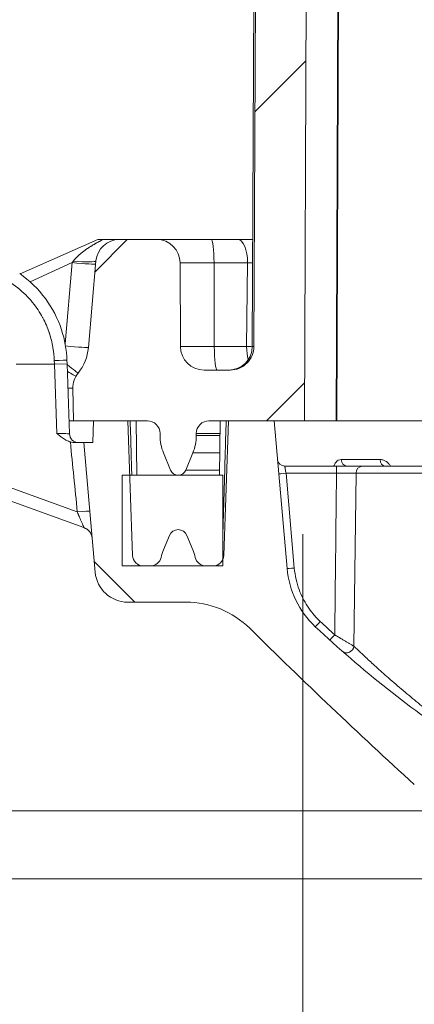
# Model space of a CAD drawing. Header units: inches. Extents: x -374 to 640, y -945 to 1059.
# Tile 102 of 222: x 50.57 to 51.66, y 85 to 87.72. Entities that reach past the tile are written whole.
import ezdxf

# ---------------------------------------------------------------- set-up
doc = ezdxf.new("R2010")
doc.units = ezdxf.units.IN
doc.header["$LTSCALE"] = 5
doc.header["$MEASUREMENT"] = 0
for name, color, linetype, lineweight in [('Dimension (ANSI)', 7, 'Continuous', 9), ('Hatch (ANSI)', 7, 'Continuous', 9), ('Visible (ANSI)', 7, 'Continuous', 18), ('Visible Narrow (ANSI)', 7, 'Continuous', 5)]:
    doc.layers.add(name, color=color, linetype=linetype, lineweight=lineweight)
doc.styles.add('Note Text (ANSI)', font='arial.ttf')
doc.dimstyles.new('.XX', dxfattribs={"dimscale": 5, "dimtxt": 0.095, "dimasz": 0.125, "dimexe": 0.1875, "dimexo": 0.0625, "dimgap": 0.0625, "dimtad": 0, "dimtih": 1, "dimtoh": 1, "dimrnd": 1e-08, "dimzin": 0, "dimdsep": 46, "dimtxsty": 'Note Text (ANSI)', "dimblk": 'Filled-1', "dimcen": 0.09, "dimdle": 0.45, "dimclrd": 256, "dimclre": 256, "dimclrt": 256, "dimadec": 0, "dimazin": 1, "dimtfac": 1.263158, "dimtofl": 0, "dimtmove": 0, "dimatfit": 3, "dimfxl": 1, "dimtolj": 1, "dimtzin": 4, "dimlwd": -1, "dimlwe": -1, "dimarcsym": 0})
doc.dimstyles.new('.XXX', dxfattribs={"dimscale": 5, "dimtxt": 0.095, "dimasz": 0.125, "dimexe": 0.1875, "dimexo": 0.063, "dimgap": 0.0625, "dimtad": 0, "dimtih": 1, "dimtoh": 1, "dimdec": 3, "dimrnd": 1e-08, "dimzin": 0, "dimdsep": 46, "dimtxsty": 'Note Text (ANSI)', "dimblk": 'Filled-1', "dimcen": 0.09, "dimdle": 0.45, "dimclrd": 256, "dimclre": 256, "dimclrt": 256, "dimadec": 0, "dimazin": 1, "dimtfac": 1.263158, "dimtofl": 0, "dimtmove": 0, "dimatfit": 3, "dimfxl": 1, "dimtolj": 1, "dimtzin": 4, "dimlwd": -1, "dimlwe": -1, "dimarcsym": 0})

# ---------------------------------------------------------------- blocks, each defined once
blk = doc.blocks.new('Filled-1')
at = {"color": 0}
for p, q in [((0, 0), (-1, 0.25)), ((-1, 0.25), (-1, -0.25)), ((-1, 0), (0, 0)), ((-1, -0.25), (0, 0))]:
    blk.add_line(p, q, dxfattribs=at)
at = {"color": 0, "flags": 128}
blk.add_lwpolyline([(-1, -0.25), (0, 0), (-1, 0.25), (-1, -0.25)], dxfattribs=at)
at = {"color": 0}
blk.add_solid([(-1, -0.25), (0, 0), (-1, 0.25), (-1, -0.25)], dxfattribs=at)
blk = doc.blocks.new('*D55')
at = {"layer": 'Defpoints', "color": 0, "transparency": 16777216}
for p in [(51.3551, 86.6104), (75.5426, 86.6104), (51.3551, 83.6963)]:
    blk.add_point(p, dxfattribs=at)
at = {"layer": 'Dimension (ANSI)', "transparency": 16777216}
for p, q in [((51.3551, 86.2979), (51.3551, 82.7588)), ((75.5426, 86.2979), (75.5426, 82.7588)), ((51.9801, 83.6963), (62.3304, 83.6963)), ((74.9176, 83.6963), (64.5674, 83.6963))]:
    blk.add_line(p, q, dxfattribs=at)
at = {"layer": 'Dimension (ANSI)', "transparency": 16777216, "xscale": 0.625, "yscale": 0.625, "zscale": 0.625, "rotation": 180}
blk.add_blockref('Filled-1', (51.3551, 83.6963), dxfattribs=at)
at = {"layer": 'Dimension (ANSI)', "transparency": 16777216, "xscale": 0.625, "yscale": 0.625, "zscale": 0.625}
blk.add_blockref('Filled-1', (75.5426, 83.6963), dxfattribs=at)
at = {"layer": 'Dimension (ANSI)', "transparency": 16777216, "insert": (62.6429, 83.9388), "char_height": 0.475, "attachment_point": 1, "style": 'Note Text (ANSI)'}
blk.add_mtext('\\A1;24.19', dxfattribs=at)
blk = doc.blocks.new('*D56')
at = {"layer": 'Defpoints', "color": 0, "transparency": 16777216}
for p in [(63.4489, 85.5349), (49.4379, 85.3474), (63.4489, 85.3474)]:
    blk.add_point(p, dxfattribs=at)
at = {"layer": 'Dimension (ANSI)', "transparency": 16777216}
for p, q in [((49.4379, 86.1599), (49.4379, 86.7849)), ((63.1339, 85.5349), (48.5004, 85.5349)), ((63.1339, 85.3474), (48.5004, 85.3474)), ((49.4379, 84.7224), (49.4379, 83.6911)), ((49.4379, 83.6911), (48.8129, 83.6911))]:
    blk.add_line(p, q, dxfattribs=at)
at = {"layer": 'Dimension (ANSI)', "transparency": 16777216, "xscale": 0.625, "yscale": 0.625, "zscale": 0.625}
for p, rotation in [((49.4379, 85.5349), 270), ((49.4379, 85.3474), 90)]:
    blk.add_blockref('Filled-1', p, dxfattribs=dict(at, rotation=rotation))
at = {"layer": 'Dimension (ANSI)', "transparency": 16777216, "insert": (45.4213, 83.9336), "char_height": 0.475, "attachment_point": 1, "style": 'Note Text (ANSI)'}
blk.add_mtext('\\A1;\\fArial|b0|i0;0.188 TYP', dxfattribs=at)

msp = doc.modelspace()

# ---------------------------------------------------------------- hatches: boundary and pattern name
at = {"layer": 'Hatch (ANSI)'}
h = msp.add_hatch(dxfattribs=at)
h.set_pattern_fill('ANSI31', color=256, scale=5, style=0)
edge = h.paths.add_edge_path()
edge.add_ellipse((50.78627, 86.70121), major_axis=(-0.05057, 0.04083), ratio=1, start_angle=0, end_angle=39.92071)
edge.add_line((50.72128, 86.70007), (50.72285, 86.61044))
edge.add_line((50.72285, 86.61044), (50.77849, 86.61044))
edge.add_line((50.77849, 86.61044), (50.87292, 86.61044))
edge.add_line((50.87292, 86.61044), (50.92664, 86.61044))
edge.add_ellipse((50.92664, 86.57544), major_axis=(0.035, 0), ratio=1, start_angle=0, end_angle=90, ccw=False)
edge.add_line((50.96164, 86.57544), (50.96164, 86.56981))
edge.add_ellipse((51.08664, 86.56981), major_axis=(0, -0.125), ratio=1, start_angle=270, end_angle=292.5)
edge.add_line((50.97116, 86.52197), (50.9909, 86.4743))
edge.add_ellipse((51.01164, 86.48289), major_axis=(0.00859, -0.02074), ratio=1, start_angle=270, end_angle=405)
edge.add_line((51.03238, 86.4743), (51.05213, 86.52197))
edge.add_ellipse((50.93664, 86.56981), major_axis=(0.04784, 0.11548), ratio=1, start_angle=270, end_angle=292.5)
edge.add_line((51.06164, 86.56981), (51.06164, 86.57544))
edge.add_ellipse((51.09664, 86.57544), major_axis=(0, 0.035), ratio=1, start_angle=0, end_angle=90, ccw=False)
edge.add_line((51.09664, 86.61044), (51.15036, 86.61044))
edge.add_line((51.15036, 86.61044), (51.27639, 86.61044))
edge.add_line((51.27639, 86.61044), (51.3596, 86.61044))
edge.add_line((51.3596, 86.61044), (51.3847, 92.36154))
edge.add_spline(control_points=[(51.3847, 92.36154), (51.38476, 92.37666), (51.38629, 92.39311), (51.39278, 92.42572), (51.39782, 92.44186), (51.40963, 92.47037), (51.41748, 92.48535), (51.43617, 92.51332), (51.44701, 92.52631), (51.46883, 92.54813), (51.48182, 92.55897), (51.50979, 92.57766), (51.52477, 92.58551), (51.55328, 92.59732), (51.56942, 92.60236), (51.60242, 92.60892), (51.61927, 92.61044), (51.6347, 92.61044)], knot_values=[0.0027648, 0.0027648, 0.0027648, 0.0027648, 0.1175511, 0.1175511, 0.2351022, 0.2351022, 0.3526538, 0.3526538, 0.4702054, 0.4702054, 0.5877576, 0.5877576, 0.7053098, 0.7053098, 0.8228626, 0.8228626, 0.9404154, 0.9404154, 0.9404154, 0.9404154], degree=3, periodic=0)
edge.add_line((51.6347, 92.61044), (60.79185, 92.61044))
edge.add_ellipse((61.09803, 92.73544), major_axis=(-0.35355, 0), ratio=0.7071068, start_angle=30, end_angle=90)
edge.add_line((61.09803, 92.48544), (61.54632, 92.48544))
edge.add_ellipse((61.54632, 92.73544), major_axis=(0.35355, 0), ratio=0.7071068, start_angle=270, end_angle=330.00001)
edge.add_line((61.85251, 92.61044), (63.07389, 92.61044))
edge.add_ellipse((63.2904, 92.73544), major_axis=(0.125, -0.21651), ratio=1, start_angle=270, end_angle=330)
edge.add_line((63.2904, 92.48544), (63.60738, 92.48544))
edge.add_ellipse((63.60738, 92.73544), major_axis=(0.25, 0), ratio=1, start_angle=270, end_angle=330)
edge.add_line((63.82389, 92.61044), (65.04528, 92.61044))
edge.add_ellipse((65.35146, 92.73544), major_axis=(-0.35355, 0), ratio=0.7071068, start_angle=30, end_angle=90)
edge.add_line((65.35146, 92.48544), (65.79975, 92.48544))
edge.add_ellipse((65.79975, 92.73544), major_axis=(0.35355, 0), ratio=0.7071068, start_angle=270, end_angle=330.00001)
edge.add_line((66.10594, 92.61044), (75.26308, 92.61044))
edge.add_spline(control_points=[(75.26308, 92.61044), (75.27851, 92.61044), (75.29536, 92.60892), (75.32836, 92.60236), (75.3445, 92.59732), (75.37301, 92.58551), (75.38799, 92.57766), (75.41597, 92.55897), (75.42896, 92.54813), (75.45077, 92.52631), (75.46161, 92.51332), (75.4803, 92.48535), (75.48815, 92.47037), (75.49996, 92.44186), (75.505, 92.42572), (75.51149, 92.39311), (75.51302, 92.37666), (75.51308, 92.36154)], knot_values=[2.8212462, 2.8212462, 2.8212462, 2.8212462, 2.9387989, 2.9387989, 3.0563517, 3.0563517, 3.173904, 3.173904, 3.2914562, 3.2914562, 3.4090078, 3.4090078, 3.5265594, 3.5265594, 3.6441105, 3.6441105, 3.7588968, 3.7588968, 3.7588968, 3.7588968], degree=3, periodic=0)
edge.add_line((75.51308, 92.36154), (75.53818, 86.61044))
edge.add_line((75.53818, 86.61044), (75.62139, 86.61044))
edge.add_line((75.62139, 86.61044), (75.74742, 86.61044))
edge.add_line((75.74742, 86.61044), (75.80114, 86.61044))
edge.add_ellipse((75.80114, 86.57544), major_axis=(0.035, 0), ratio=1, start_angle=0, end_angle=90, ccw=False)
edge.add_line((75.83614, 86.57544), (75.83614, 86.56981))
edge.add_ellipse((75.96114, 86.56981), major_axis=(0, -0.125), ratio=1, start_angle=270, end_angle=292.5)
edge.add_line((75.84566, 86.52197), (75.8654, 86.4743))
edge.add_ellipse((75.88614, 86.48289), major_axis=(0.00859, -0.02074), ratio=1, start_angle=270, end_angle=405)
edge.add_line((75.90688, 86.4743), (75.92663, 86.52197))
edge.add_ellipse((75.81114, 86.56981), major_axis=(0.04784, 0.11548), ratio=1, start_angle=270, end_angle=292.5)
edge.add_line((75.93614, 86.56981), (75.93614, 86.57544))
edge.add_ellipse((75.97114, 86.57544), major_axis=(0, 0.035), ratio=1, start_angle=0, end_angle=90, ccw=False)
edge.add_line((75.97114, 86.61044), (76.02486, 86.61044))
edge.add_line((76.02486, 86.61044), (76.1193, 86.61044))
edge.add_line((76.1193, 86.61044), (76.15139, 86.61044))
edge.add_line((76.15139, 86.61044), (76.11284, 87.05111))
edge.add_ellipse((76.04808, 87.04544), major_axis=(-0.00567, 0.06475), ratio=1, start_angle=270, end_angle=355)
edge.add_line((76.04808, 87.11044), (75.94579, 87.11044))
edge.add_ellipse((75.94579, 87.04544), major_axis=(-0.065, 0), ratio=1, start_angle=270, end_angle=359.75)
edge.add_line((75.88079, 87.04573), (75.87978, 86.81516))
edge.add_ellipse((75.81478, 86.81544), major_axis=(-0.00028, -0.065), ratio=1, start_angle=0.25, end_angle=90, ccw=False)
edge.add_line((75.81478, 86.75044), (75.74229, 86.75044))
edge.add_spline(control_points=[(75.74229, 86.75044), (75.73426, 86.75044), (75.72482, 86.75232), (75.71, 86.75846), (75.702, 86.76381), (75.69065, 86.77516), (75.6853, 86.78316), (75.6792, 86.79789), (75.67732, 86.8072), (75.67729, 86.81516)], knot_values=[0.244508, 0.244508, 0.244508, 0.244508, 0.3056354, 0.3056354, 0.3667626, 0.3667626, 0.4278894, 0.4278894, 0.4882971, 0.4882971, 0.4882971, 0.4882971], degree=3, periodic=0)
edge.add_line((75.67729, 86.81516), (75.65308, 92.36215))
edge.add_spline(control_points=[(75.65308, 92.36215), (75.65298, 92.38575), (75.65059, 92.4114), (75.64047, 92.46227), (75.63261, 92.48746), (75.61419, 92.53192), (75.60194, 92.5553), (75.57278, 92.59894), (75.55588, 92.6192), (75.52184, 92.65323), (75.50158, 92.67014), (75.45794, 92.6993), (75.43457, 92.71155), (75.3901, 92.72997), (75.36491, 92.73783), (75.31343, 92.74807), (75.28715, 92.75044), (75.26308, 92.75044)], knot_values=[0.004313, 0.004313, 0.004313, 0.004313, 0.1833797, 0.1833797, 0.3667594, 0.3667594, 0.5501399, 0.5501399, 0.7335204, 0.7335204, 0.9169019, 0.9169019, 1.1002834, 1.1002834, 1.2836657, 1.2836657, 1.467048, 1.467048, 1.467048, 1.467048], degree=3, periodic=0)
edge.add_line((75.26308, 92.75044), (51.6347, 92.75044))
edge.add_spline(control_points=[(51.6347, 92.75044), (51.61063, 92.75044), (51.58435, 92.74807), (51.53287, 92.73783), (51.50768, 92.72997), (51.46321, 92.71155), (51.43984, 92.6993), (51.3962, 92.67014), (51.37594, 92.65323), (51.34191, 92.6192), (51.325, 92.59894), (51.29584, 92.5553), (51.28359, 92.53192), (51.26517, 92.48746), (51.25731, 92.46227), (51.24719, 92.4114), (51.2448, 92.38575), (51.2447, 92.36215)], knot_values=[4.401144, 4.401144, 4.401144, 4.401144, 4.5845263, 4.5845263, 4.7679087, 4.7679087, 4.9512902, 4.9512902, 5.1346717, 5.1346717, 5.3180522, 5.3180522, 5.5014327, 5.5014327, 5.6848123, 5.6848123, 5.863879, 5.863879, 5.863879, 5.863879], degree=3, periodic=0)
edge.add_line((51.2447, 92.36215), (51.22049, 86.81516))
edge.add_spline(control_points=[(51.22049, 86.81516), (51.22046, 86.8072), (51.21858, 86.79789), (51.21248, 86.78316), (51.20713, 86.77516), (51.19578, 86.76381), (51.18778, 86.75846), (51.17296, 86.75232), (51.16352, 86.75044), (51.15549, 86.75044)], knot_values=[0.4897349, 0.4897349, 0.4897349, 0.4897349, 0.5501426, 0.5501426, 0.6112694, 0.6112694, 0.6723966, 0.6723966, 0.733524, 0.733524, 0.733524, 0.733524], degree=3, periodic=0)
edge.add_line((51.15549, 86.75044), (51.083, 86.75044))
edge.add_ellipse((51.083, 86.81544), major_axis=(-0.065, 0), ratio=1, start_angle=0.25, end_angle=90, ccw=False)
edge.add_line((51.018, 86.81516), (51.01699, 87.04573))
edge.add_ellipse((50.95199, 87.04544), major_axis=(-0.00028, 0.065), ratio=1, start_angle=270, end_angle=359.75)
edge.add_line((50.95199, 87.11044), (50.8497, 87.11044))
edge.add_ellipse((50.8497, 87.04544), major_axis=(-0.065, 0), ratio=1, start_angle=270, end_angle=355)
edge.add_line((50.78494, 87.05111), (50.76406, 86.81238))
edge.add_ellipse((50.63455, 86.82371), major_axis=(-0.01133, -0.12951), ratio=1, start_angle=56.08218, end_angle=90, ccw=False)
h = msp.add_hatch(dxfattribs=at)
h.set_pattern_fill('ANSI31', color=256, scale=5, angle=90.0002, style=0)
edge = h.paths.add_edge_path()
edge.add_spline(control_points=[(51.96667, 85.66513), (51.94073, 85.66572), (51.91493, 85.66954), (51.85829, 85.68532), (51.8283, 85.69903), (51.801, 85.71714)], knot_values=[-0.4580483, -0.4580483, -0.4580483, -0.4580483, -0.2598552, -0.2598552, -0.0100477, -0.0100477, -0.0100477, -0.0100477], degree=3, periodic=0)
edge.add_ellipse((53.52386, 88.31417), major_axis=(-2.59702, 1.72286), ratio=1, start_angle=80.34609, end_angle=90, ccw=False)
edge.add_ellipse((51.56106, 86.22504), major_axis=(-0.1822, 0.17118), ratio=1, start_angle=48.21413, end_angle=90, ccw=False)
edge.add_line((51.31202, 86.20325), (51.27639, 86.61044))
edge.add_line((51.27639, 86.61044), (51.15036, 86.61044))
edge.add_line((51.15036, 86.61044), (51.1374, 86.2394))
edge.add_ellipse((51.10742, 86.24044), major_axis=(-0.00105, -0.02998), ratio=1, start_angle=67.05277, end_angle=90, ccw=False)
edge.add_ellipse((51.10742, 86.24044), major_axis=(-0.01265, -0.0272), ratio=1, start_angle=24.94741, end_angle=90, ccw=False)
edge.add_line((51.10742, 86.21044), (51.08802, 86.21044))
edge.add_ellipse((51.08802, 86.24044), major_axis=(-0.03, 0), ratio=1, start_angle=12.4159, end_angle=90, ccw=False)
edge.add_ellipse((50.93664, 86.20712), major_axis=(-0.02688, 0.12208), ratio=1, start_angle=270, end_angle=280.0841)
edge.add_line((51.05213, 86.25495), (51.03584, 86.29428))
edge.add_ellipse((51.01164, 86.28425), major_axis=(-0.01002, 0.0242), ratio=1, start_angle=270, end_angle=405)
edge.add_line((50.98744, 86.29428), (50.97116, 86.25495))
edge.add_ellipse((51.08664, 86.20712), major_axis=(-0.04784, -0.11548), ratio=1, start_angle=270, end_angle=280.0841)
edge.add_ellipse((50.93527, 86.24044), major_axis=(-0.00645, -0.0293), ratio=1, start_angle=12.4159, end_angle=90, ccw=False)
edge.add_line((50.93527, 86.21044), (50.91586, 86.21044))
edge.add_ellipse((50.91586, 86.24044), major_axis=(-0.03, 0), ratio=1, start_angle=2.00187, end_angle=90, ccw=False)
edge.add_line((50.88588, 86.2394), (50.87816, 86.46044))
edge.add_line((50.87816, 86.46044), (50.87292, 86.61044))
edge.add_line((50.87292, 86.61044), (50.77849, 86.61044))
edge.add_line((50.77849, 86.61044), (50.77639, 86.55044))
edge.add_line((50.77639, 86.55044), (50.75164, 86.55044))
edge.add_line((50.75164, 86.55044), (50.78295, 86.1926))
edge.add_ellipse((50.8726, 86.20044), major_axis=(0.00784, -0.08966), ratio=1, start_angle=270, end_angle=355)
edge.add_line((50.8726, 86.11044), (51.03331, 86.11044))
edge.add_ellipse((51.03331, 85.86044), major_axis=(0.25, 0), ratio=1, start_angle=45.36935, end_angle=90, ccw=False)
edge.add_ellipse((62.35536, 97.32941), major_axis=(11.29106, -11.14641), ratio=1, start_angle=270, end_angle=272.260146)
edge.add_spline(control_points=[(51.6629, 85.60756), (51.7079, 85.56651), (51.76003, 85.53403), (51.87151, 85.49014), (51.9297, 85.47842), (51.98855, 85.47709)], knot_values=[-0.928473, -0.928473, -0.928473, -0.928473, -0.464325, -0.464325, -0.0154606, -0.0154606, -0.0154606, -0.0154606], degree=3, periodic=0)
edge.add_ellipse((63.44889, 591.82044), major_axis=(506.34336, -11.46034), ratio=1, start_angle=270, end_angle=272.5931682)
edge.add_spline(control_points=[(74.90923, 85.47709), (74.96808, 85.47842), (75.02627, 85.49014), (75.13776, 85.53403), (75.18988, 85.56651), (75.23488, 85.60756)], knot_values=[-0.9131857, -0.9131857, -0.9131857, -0.9131857, -0.4643214, -0.4643214, -0.0001729, -0.0001729, -0.0001729, -0.0001729], degree=3, periodic=0)
edge.add_ellipse((64.54242, 97.32941), major_axis=(11.72185, 10.69246), ratio=1, start_angle=270, end_angle=272.260145)
edge.add_ellipse((75.86447, 85.86044), major_axis=(0.17791, 0.17563), ratio=1, start_angle=45.36935, end_angle=90, ccw=False)
edge.add_line((75.86447, 86.11044), (76.02518, 86.11044))
edge.add_ellipse((76.02518, 86.20044), major_axis=(0.09, 0), ratio=1, start_angle=270, end_angle=355)
edge.add_line((76.11483, 86.1926), (76.14614, 86.55044))
edge.add_line((76.14614, 86.55044), (76.12139, 86.55044))
edge.add_line((76.12139, 86.55044), (76.1193, 86.61044))
edge.add_line((76.1193, 86.61044), (76.02486, 86.61044))
edge.add_line((76.02486, 86.61044), (76.01962, 86.46044))
edge.add_line((76.01962, 86.46044), (76.0119, 86.2394))
edge.add_ellipse((75.98192, 86.24044), major_axis=(-0.00105, -0.02998), ratio=1, start_angle=2.00018, end_angle=90, ccw=False)
edge.add_line((75.98192, 86.21044), (75.96252, 86.21044))
edge.add_ellipse((75.96252, 86.24044), major_axis=(-0.03, 0), ratio=1, start_angle=12.4159, end_angle=90, ccw=False)
edge.add_ellipse((75.81114, 86.20712), major_axis=(-0.02688, 0.12208), ratio=1, start_angle=270, end_angle=280.0841)
edge.add_line((75.92663, 86.25495), (75.91034, 86.29428))
edge.add_ellipse((75.88614, 86.28425), major_axis=(-0.01002, 0.0242), ratio=1, start_angle=270, end_angle=405)
edge.add_line((75.86194, 86.29428), (75.84566, 86.25495))
edge.add_ellipse((75.96114, 86.20712), major_axis=(-0.04784, -0.11548), ratio=1, start_angle=270, end_angle=280.0841)
edge.add_ellipse((75.80977, 86.24044), major_axis=(-0.00645, -0.0293), ratio=1, start_angle=12.4159, end_angle=90, ccw=False)
edge.add_line((75.80977, 86.21044), (75.79036, 86.21044))
edge.add_ellipse((75.79036, 86.24044), major_axis=(-0.03, 0), ratio=1, start_angle=2.00187, end_angle=90, ccw=False)
edge.add_line((75.76038, 86.2394), (75.75266, 86.46044))
edge.add_line((75.75266, 86.46044), (75.74742, 86.61044))
edge.add_line((75.74742, 86.61044), (75.62139, 86.61044))
edge.add_line((75.62139, 86.61044), (75.58577, 86.20325))
edge.add_ellipse((75.33672, 86.22504), major_axis=(-0.02179, -0.24905), ratio=1, start_angle=48.21413, end_angle=90, ccw=False)
edge.add_ellipse((73.37392, 88.31417), major_axis=(-2.27133, -2.13398), ratio=1, start_angle=80.34624, end_angle=90, ccw=False)
edge.add_spline(control_points=[(75.09679, 85.71715), (75.06948, 85.69903), (75.03949, 85.68532), (74.98285, 85.66954), (74.95705, 85.66572), (74.93111, 85.66513)], knot_values=[-0.5099571, -0.5099571, -0.5099571, -0.5099571, -0.2601277, -0.2601277, -0.0619395, -0.0619395, -0.0619395, -0.0619395], degree=3, periodic=0)
edge.add_line((74.93111, 85.66513), (74.93111, 85.66513))
edge.add_ellipse((63.44889, 591.82044), major_axis=(-506.15531, -11.48222), ratio=1, start_angle=87.400916, end_angle=90, ccw=False)
edge.add_line((51.96667, 85.66513), (51.96667, 85.66513))
h = msp.add_hatch(dxfattribs=at)
h.set_pattern_fill('ANSI31', color=256, scale=5, angle=15, style=0)
h.paths.add_polyline_path([(51.13462, 86.21044), (51.13462, 86.22779), (51.13462, 86.46044), (50.87816, 86.46044), (50.85762, 86.46044), (50.85762, 86.21044), (50.91586, 86.21044), (50.93527, 86.21044), (51.08802, 86.21044), (51.10742, 86.21044)])

# ---------------------------------------------------------------- linework, layer by layer
at = {"layer": 'Visible (ANSI)'}
for p, q in [((51.24024, 92.36215), (51.21603, 86.81516)), ((51.2447, 92.36215), (51.22049, 86.81516)), ((51.3596, 86.61044), (51.3847, 92.36154)), ((51.44889, 86.61044), (51.47398, 92.36154)), ((50.79013, 87.11044), (50.57596, 87.01526)), ((50.79013, 87.11044), (50.80498, 87.11044)), ((50.80498, 87.11044), (50.8497, 87.11044)), ((50.95199, 87.11044), (50.8497, 87.11044)), ((50.95199, 87.11044), (51.10284, 87.11044)), ((51.176, 87.11044), (51.10284, 87.11044)), ((50.78494, 87.05111), (50.76406, 86.81238)), ((51.018, 86.81516), (51.01699, 87.04573)), ((50.6703, 86.76669), (50.56514, 86.76669)), ((50.70528, 86.76792), (50.6703, 86.76669)), ((50.70496, 86.77729), (50.70528, 86.76792)), ((50.70528, 86.76792), (50.71203, 86.57457)), ((51.15549, 86.75044), (51.083, 86.75044)), ((50.72128, 86.70007), (50.72285, 86.61044)), ((50.72285, 86.61044), (50.71078, 86.61044)), ((50.72285, 86.61044), (50.92664, 86.61044)), ((50.77849, 86.61044), (50.77639, 86.55044)), ((50.87292, 86.61044), (50.77849, 86.61044)), ((50.88588, 86.2394), (50.87292, 86.61044)), ((50.89542, 86.61044), (50.89804, 86.46044)), ((51.09664, 86.61044), (51.3596, 86.61044)), ((51.12786, 86.61044), (51.12524, 86.46044)), ((51.15036, 86.61044), (51.1374, 86.2394)), ((51.27639, 86.61044), (51.15036, 86.61044)), ((51.31202, 86.20325), (51.27639, 86.61044)), ((51.44705, 86.61044), (51.3596, 86.61044)), ((51.44889, 86.61044), (51.44705, 86.61044)), ((51.80889, 86.61044), (51.44889, 86.61044)), ((50.96164, 86.57544), (50.96164, 86.56981)), ((51.06164, 86.56981), (51.06164, 86.57544)), ((50.71455, 86.55209), (50.71455, 86.55208)), ((50.72525, 86.55044), (50.75164, 86.55044)), ((50.77639, 86.55044), (50.75164, 86.55044)), ((50.75164, 86.55044), (50.78295, 86.1926)), ((50.97116, 86.52197), (50.9909, 86.4743)), ((51.03238, 86.4743), (51.05213, 86.52197)), ((50.2975, 86.48126), (50.75188, 86.31589)), ((51.30565, 86.48544), (51.44829, 86.48544)), ((51.89799, 86.48544), (51.52012, 86.48544)), ((51.13462, 86.46044), (50.85762, 86.46044)), ((50.85762, 86.46044), (50.85762, 86.21044)), ((51.13462, 86.21044), (51.13462, 86.46044)), ((50.75188, 86.31588), (50.75188, 86.31588)), ((50.75188, 86.31588), (50.75188, 86.31588)), ((50.75188, 86.31588), (50.75188, 86.31588)), ((50.75188, 86.31588), (50.75188, 86.31588)), ((50.75188, 86.31588), (50.75188, 86.31588)), ((50.75188, 86.31588), (50.75188, 86.31588)), ((50.75188, 86.31588), (50.75188, 86.31588)), ((50.75188, 86.31588), (50.75188, 86.31588)), ((50.75188, 86.31588), (50.75188, 86.31588)), ((50.75188, 86.31588), (50.75188, 86.31588)), ((50.75188, 86.31588), (50.75188, 86.31588)), ((50.75188, 86.31588), (50.75188, 86.31588)), ((50.75188, 86.31588), (50.75188, 86.31588)), ((50.75188, 86.31588), (50.75188, 86.31588)), ((50.75188, 86.31588), (50.75188, 86.31588)), ((50.75188, 86.31588), (50.75188, 86.31588)), ((50.98744, 86.29428), (50.97116, 86.25495)), ((51.05213, 86.25495), (51.03584, 86.29428)), ((50.85762, 86.21044), (51.13462, 86.21044)), ((50.93527, 86.21044), (50.91586, 86.21044)), ((51.10742, 86.21044), (51.08802, 86.21044)), ((50.8726, 86.11044), (51.03331, 86.11044))]:
    msp.add_line(p, q, dxfattribs=at)
for centre, radius, start, end in [((50.8497, 87.04544), 0.065, 90, 175), ((50.95199, 87.04544), 0.065, 0.25, 90), ((50.63455, 86.82371), 0.13, 321.08218, 355), ((51.083, 86.81544), 0.065, 180.25, 270), ((51.15103, 86.81544), 0.065, 270, 359.75), ((50.78627, 86.70121), 0.065, 141.08268, 181.00339), ((50.92664, 86.57544), 0.035, 0, 90), ((51.09664, 86.57544), 0.035, 90, 180), ((50.73702, 86.57544), 0.025, 182.00003, 270.00075), ((51.08664, 86.56981), 0.125, 180, 202.5), ((50.93664, 86.56981), 0.125, 337.5, 0), ((51.30565, 86.50544), 0.02, 185, 270), ((51.01164, 86.48289), 0.02245, 202.5, 337.5), ((50.7399, 86.283), 0.035, 7.85527, 70), ((51.01164, 86.28425), 0.02619, 22.5, 157.5), ((51.08664, 86.20712), 0.125, 157.5, 167.5841), ((50.93664, 86.20712), 0.125, 12.4159, 22.5), ((50.91586, 86.24044), 0.03, 182.00193, 270.00006), ((50.93527, 86.24044), 0.03, 270, 347.5841), ((51.08802, 86.24044), 0.03, 192.4159, 270), ((51.10742, 86.24044), 0.03, 269.99999, 357.99981), ((51.56106, 86.22504), 0.25, 185, 226.78587), ((50.8726, 86.20044), 0.09, 185, 270), ((51.03331, 85.86044), 0.25, 45.36935, 90), ((62.35536, 97.32941), 15.86602, 225.369347, 227.629493), ((53.52386, 88.31417), 3.11653, 226.78587, 236.43978)]:
    msp.add_arc(centre, radius, start, end, dxfattribs=at)
for centre, major_axis, ratio, start_param, end_param in [((51.176, 87.04544), (0, 0.065), 0.415736, 6.2830552, 6.2831853), ((51.58139, 86.50544), (0, -0.02), 0.6341698, 6.2830558, 6.2831853), ((51.11242, 86.24027), (0.02498, -0.00087), 0.0205912, 0.0010242, 0.4770202)]:
    msp.add_ellipse(centre, major_axis=major_axis, ratio=ratio, start_param=start_param, end_param=end_param, dxfattribs=at)
for points, knots in [([(51.176, 87.11044), (51.18842, 87.11044), (51.20192, 87.11044), (51.21611, 87.11044), (51.21672, 87.11044), (51.21732, 87.11044)], [0, 0, 0, 0, 0.10413418, 0.10413418, 0.10877561, 0.10877561, 0.10877561, 0.10877561]), ([(50.57457, 87.01624), (50.60158, 86.99749), (50.62582, 86.974), (50.66459, 86.92171), (50.67979, 86.89237), (50.69883, 86.8346), (50.70396, 86.80588), (50.70496, 86.7773)], [0, 0, 0, 0, 0.25054917, 0.25054917, 0.49611068, 0.49611068, 0.71407792, 0.71407792, 0.71407792, 0.71407792]), ([(51.22049, 86.81516), (51.22046, 86.8072), (51.21858, 86.79789), (51.21248, 86.78316), (51.20713, 86.77516), (51.19578, 86.76381), (51.18778, 86.75846), (51.17296, 86.75232), (51.16352, 86.75044), (51.15549, 86.75044)], [0.4897349, 0.4897349, 0.4897349, 0.4897349, 0.55014256, 0.55014256, 0.61126939, 0.61126939, 0.67239656, 0.67239656, 0.733524, 0.733524, 0.733524, 0.733524]), ([(50.72976, 86.73333), (50.7297, 86.73336), (50.72711, 86.73484), (50.72224, 86.73761), (50.71821, 86.73989), (50.71258, 86.74308), (50.70601, 86.7468)], [0.00414443, 0.00414443, 0.00414443, 0.00414443, 0.33333333, 0.33333333, 0.33333333, 0.60524233, 0.60524233, 0.60524233, 0.60524233]), ([(50.71455, 86.55209), (50.71143, 86.55296), (50.70722, 86.55455), (50.7029, 86.55684), (50.70234, 86.55715), (50.70177, 86.55746), (50.70119, 86.55778), (50.69742, 86.55992), (50.6936, 86.56251), (50.68985, 86.56534), (50.68871, 86.5662), (50.68758, 86.56709), (50.68645, 86.56799), (50.6833, 86.57049), (50.68018, 86.57315), (50.67695, 86.57588)], [0, 0, 0, 0, 0.33333333, 0.33333333, 0.33333333, 0.37717841, 0.37717841, 0.37717841, 0.66666667, 0.66666667, 0.66666667, 0.75493663, 0.75493663, 0.75493663, 1, 1, 1, 1]), ([(50.72525, 86.55044), (50.72378, 86.55044), (50.72229, 86.55056), (50.71869, 86.55107), (50.7166, 86.55154), (50.71455, 86.55209)], [-0.028016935, -0.028016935, -0.028016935, -0.028016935, -0.016449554, -0.016449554, -0.000188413, -0.000188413, -0.000188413, -0.000188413]), ([(51.44829, 86.48544), (51.45473, 86.48544), (51.46663, 86.48544), (51.48177, 86.48544), (51.49366, 86.48544), (51.50362, 86.48544), (51.51239, 86.48544), (51.51777, 86.48544), (51.52012, 86.48544)], [0, 0, 0, 0, 0.16666667, 0.33333333, 0.5, 0.66666667, 0.83333333, 0.99999996, 0.99999996, 0.99999996, 0.99999996]), ([(50.77476, 86.28605), (50.77474, 86.28621), (50.77473, 86.28638), (50.77469, 86.28678), (50.77466, 86.28702), (50.77461, 86.28743), (50.77459, 86.2876), (50.77456, 86.28778)], [0, 0, 0, 0, 0.0013048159, 0.0013048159, 0.0031025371, 0.0031025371, 0.0044520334, 0.0044520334, 0.0044520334, 0.0044520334])]:
    msp.add_open_spline(points, degree=3, knots=knots, dxfattribs=at)
for points in [[(50.71455, 86.55208), (50.72021, 86.48754), (50.72764, 86.42383), (50.73328, 86.35929)], [(50.76156, 86.31049), (50.75866, 86.31278), (50.75535, 86.31462), (50.75188, 86.31589)], [(51.13737, 86.2394), (51.13738, 86.2394), (51.13738, 86.2394), (51.13738, 86.23941)], [(51.13737, 86.2394), (51.13738, 86.2394), (51.13738, 86.2394), (51.13738, 86.23941)]]:
    msp.add_open_spline(points, degree=3, dxfattribs=at)
at = {"layer": 'Visible Narrow (ANSI)'}
for p, q in [((51.44705, 86.61044), (51.47214, 92.36154)), ((50.80498, 87.11044), (50.80497, 87.11044)), ((50.7194, 87.0466), (50.60301, 86.99388)), ((50.7194, 87.0466), (50.69984, 86.82308)), ((51.1105, 87.04573), (51.11128, 86.81516)), ((51.20302, 87.04573), (51.1105, 87.04573)), ((51.20302, 87.04573), (51.20047, 86.81516)), ((51.11128, 86.81516), (51.20047, 86.81516)), ((51.22049, 86.81516), (51.21603, 86.81516)), ((50.66998, 86.77668), (50.6703, 86.76669)), ((50.67695, 86.57588), (50.6703, 86.76669)), ((51.12725, 86.57544), (51.06164, 86.57544)), ((51.06164, 86.56981), (51.12715, 86.56981)), ((51.05213, 86.52197), (51.12631, 86.52197)), ((50.30947, 86.51354), (50.73328, 86.35929)), ((51.56876, 86.5037), (51.4612, 86.5037)), ((51.12548, 86.4743), (51.03238, 86.4743)), ((51.30909, 86.46579), (51.33194, 86.20464)), ((51.30909, 86.46579), (51.44829, 86.46579)), ((51.44829, 86.46579), (51.44829, 86.48544)), ((51.49653, 85.98873), (51.50216, 86.46579)), ((51.91798, 86.46579), (51.50216, 86.46579))]:
    msp.add_line(p, q, dxfattribs=at)
for start, end in [(269.3079848, 269.3079849), (269.3364756, 269.3364757), (270.0142531, 270.0142532)]:
    msp.add_arc((132.61238, 552.0832), 507.11098, start, end, dxfattribs=at)
for centre, major_axis, ratio, start_param, end_param in [((51.10284, 87.04544), (0, 0.065), 0.1178582, 4.7167523, 6.2831853), ((51.176, 87.04544), (0, 0.065), 0.415736, 4.7167523, 6.2830552), ((50.7194, 87.04773), (0.06475, -0.00567), 0.017386, 4.7139165, 6.2831853), ((50.72019, 87.05678), (0.06476, -0.00567), 0.089953, 4.7547463, 6.2695556), ((50.72019, 87.05678), (0.06476, -0.00567), 0.0899482, 4.7547324, 6.2693409), ((51.23003, 87.04544), (-0.06502, -0.00089), 0.0110295, 4.9134196, 5.1407273), ((50.6993, 86.81804), (0.06475, -0.00567), 0.017386, 4.7396352, 6.2831853), ((51.11908, 86.81544), (0, -0.065), 0.1199834, 4.7167523, 6.2831851), ((51.22688, 86.81544), (0, -0.065), 0.4062284, 4.7167523, 5.3045051), ((51.22688, 86.81544), (0.06499, -0.0009), 0.0109007, 4.2941785, 4.544869), ((50.66998, 86.77607), (0.03498, 0.00122), 0.0174418, 6.2831851, 7.8533726), ((50.68513, 86.78287), (0.05057, -0.04083), 0.0135797, 5.1350973, 6.2776999), ((50.65629, 86.69894), (0.06499, 0.00113), 0.0174497, 0, 0.65962), ((50.67698, 86.57544), (-0.03505, 0.00087), 0.0124106, 3.1423352, 4.7137434), ((51.47661, 86.50544), (0, -0.02), 0.7731938, 4.799656, 6.2831859), ((51.58139, 86.50544), (0, -0.02), 0.6341698, 4.7996554, 6.2830558), ((51.30909, 86.46614), (-0.01992, -0.00174), 0.017386, 0, 1.5692753), ((51.4483, 86.46545), (0.05998, 0.00022), 0.0058152, 0.4556319, 1.5708896), ((51.52012, 86.46544), (0, 0.02), 0.8979329, 0, 1.5533431), ((50.73328, 86.35868), (0.03487, 0.00305), 0.0173859, 6.283185, 7.8524605), ((51.33194, 86.20499), (-0.01992, -0.00174), 0.017386, 0, 1.5692752), ((51.40358, 86.05741), (-0.01369, -0.01458), 0.0119511, 0, 1.5580767), ((53.5237, 88.31296), (3.09605, 0), 0.9998477, 3.9580829, 3.9756286), ((51.44349, 86.02057), (-0.01344, -0.01481), 0.0117259, 6.2831848, 7.8410562), ((51.47874, 85.98908), (-0.01321, -0.01502), 0.8302107, 0, 2.1827602)]:
    msp.add_ellipse(centre, major_axis=major_axis, ratio=ratio, start_param=start_param, end_param=end_param, dxfattribs=at)
for points, knots in [([(50.80498, 87.11045), (50.79999, 87.10801), (50.79538, 87.10564), (50.79116, 87.10337), (50.78694, 87.10111), (50.7831, 87.09895), (50.77955, 87.09687), (50.776, 87.09479), (50.77273, 87.0928), (50.76968, 87.09088), (50.76663, 87.08895), (50.7638, 87.0871), (50.76117, 87.0853), (50.75853, 87.08351), (50.75607, 87.08178), (50.75379, 87.08011), (50.7515, 87.07844), (50.74938, 87.07683), (50.74741, 87.07528), (50.74544, 87.07373), (50.74362, 87.07224), (50.74192, 87.07081), (50.74023, 87.06938), (50.73866, 87.06801), (50.73719, 87.06668), (50.73572, 87.06534), (50.73434, 87.06404), (50.73303, 87.06275), (50.73171, 87.06145), (50.73046, 87.06017), (50.72924, 87.05887), (50.72803, 87.05757), (50.72685, 87.05624), (50.72571, 87.05489), (50.72457, 87.05353), (50.72347, 87.05214), (50.72242, 87.05072)], [0.00000258, 0.00000258, 0.00000258, 0.00000258, 0.08333333, 0.08333333, 0.08333333, 0.16666667, 0.16666667, 0.16666667, 0.25, 0.25, 0.25, 0.33333333, 0.33333333, 0.33333333, 0.41666667, 0.41666667, 0.41666667, 0.5, 0.5, 0.5, 0.58333333, 0.58333333, 0.58333333, 0.66666667, 0.66666667, 0.66666667, 0.75, 0.75, 0.75, 0.83333333, 0.83333333, 0.83333333, 0.91666667, 0.91666667, 0.91666667, 0.99996492, 0.99996492, 0.99996492, 0.99996492]), ([(50.80225, 87.1091), (50.80023, 87.10809), (50.79826, 87.1071), (50.79637, 87.10612), (50.79456, 87.10518), (50.79282, 87.10426), (50.79113, 87.10336), (50.78814, 87.10175), (50.78536, 87.1002), (50.78272, 87.0987), (50.78162, 87.09807), (50.78055, 87.09745), (50.7795, 87.09684), (50.77661, 87.09515), (50.7739, 87.09351), (50.77135, 87.09192), (50.77075, 87.09155), (50.77017, 87.09119), (50.76959, 87.09082), (50.76679, 87.08905), (50.76417, 87.08734), (50.76172, 87.08568), (50.7615, 87.08553), (50.76128, 87.08538), (50.76106, 87.08523), (50.75948, 87.08416), (50.75797, 87.0831), (50.75652, 87.08207)], [0.01533452, 0.01533452, 0.01533452, 0.01533452, 0.05008723, 0.05008723, 0.05008723, 0.08333333, 0.08333333, 0.08333333, 0.14217565, 0.14217565, 0.14217565, 0.16666667, 0.16666667, 0.16666667, 0.23431692, 0.23431692, 0.23431692, 0.25, 0.25, 0.25, 0.32649833, 0.32649833, 0.32649833, 0.33333333, 0.33333333, 0.33333333, 0.38327911, 0.38327911, 0.38327911, 0.38327911]), ([(50.74404, 87.07257), (50.74331, 87.07198), (50.74261, 87.07139), (50.74192, 87.07081), (50.74153, 87.07048), (50.74114, 87.07015), (50.74075, 87.06982), (50.74035, 87.06948), (50.73996, 87.06914), (50.73958, 87.0688)], [0.549442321, 0.549442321, 0.549442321, 0.549442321, 0.583333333, 0.583333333, 0.583333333, 0.603018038, 0.603018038, 0.603018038, 0.623477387, 0.623477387, 0.623477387, 0.623477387]), ([(50.13264, 86.76669), (50.13257, 86.79971), (50.13822, 86.83048), (50.14904, 86.85977), (50.14945, 86.8609), (50.14988, 86.86203), (50.15031, 86.86315), (50.16166, 86.89259), (50.17829, 86.92056), (50.19951, 86.9447), (50.20012, 86.9454), (50.20074, 86.9461), (50.20137, 86.9468), (50.22303, 86.97092), (50.24932, 86.99111), (50.27727, 87.00568), (50.27784, 87.00597), (50.27841, 87.00627), (50.27898, 87.00656), (50.30723, 87.02103), (50.33711, 87.02978), (50.36554, 87.03365), (50.36588, 87.0337), (50.36622, 87.03374), (50.36655, 87.03379), (50.39519, 87.03758), (50.42231, 87.03643), (50.44717, 87.03213), (50.4722, 87.02779), (50.49493, 87.02025), (50.51528, 87.01073), (50.53556, 87.00124), (50.55348, 86.98978), (50.56909, 86.97731), (50.5693, 86.97715), (50.5695, 86.97699), (50.5697, 86.97682), (50.58505, 86.9645), (50.59816, 86.9512), (50.60932, 86.93757), (50.60956, 86.93728), (50.60981, 86.93698), (50.61005, 86.93668), (50.62103, 86.92315), (50.6301, 86.9093), (50.63759, 86.89551), (50.63782, 86.89509), (50.63805, 86.89466), (50.63827, 86.89424), (50.6456, 86.88057), (50.65138, 86.86696), (50.65589, 86.85367), (50.65606, 86.85314), (50.65624, 86.85262), (50.65641, 86.8521), (50.66079, 86.83894), (50.66393, 86.8261), (50.6661, 86.81374), (50.6662, 86.81314), (50.66631, 86.81254), (50.66641, 86.81194), (50.66846, 86.79974), (50.66958, 86.788), (50.66998, 86.77668)], [0, 0, 0, 0, 0.0802472, 0.0802472, 0.0802472, 0.0833333, 0.0833333, 0.0833333, 0.1643158, 0.1643158, 0.1643158, 0.1666667, 0.1666667, 0.1666667, 0.2483451, 0.2483451, 0.2483451, 0.25, 0.25, 0.25, 0.332356, 0.332356, 0.332356, 0.3333333, 0.3333333, 0.3333333, 0.4163697, 0.4163697, 0.4163697, 0.5, 0.5, 0.5, 0.5833333, 0.5833333, 0.5833333, 0.5844254, 0.5844254, 0.5844254, 0.6666667, 0.6666667, 0.6666667, 0.6684579, 0.6684579, 0.6684579, 0.75, 0.75, 0.75, 0.7524898, 0.7524898, 0.7524898, 0.8333333, 0.8333333, 0.8333333, 0.8365216, 0.8365216, 0.8365216, 0.9166667, 0.9166667, 0.9166667, 0.9205618, 0.9205618, 0.9205618, 1, 1, 1, 1]), ([(50.72376, 87.05247), (50.72367, 87.05237), (50.72359, 87.05226), (50.72351, 87.05215), (50.72314, 87.05168), (50.72278, 87.0512), (50.72242, 87.05072)], [0.965283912, 0.965283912, 0.965283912, 0.965283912, 0.971708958, 0.971708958, 0.971708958, 0.999964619, 0.999964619, 0.999964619, 0.999964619]), ([(51.01699, 87.04573), (51.01699, 87.04576), (51.02173, 87.04581), (51.04202, 87.04583), (51.0729, 87.04581), (51.09779, 87.04576), (51.1105, 87.04573)], [0.00001346, 0.00001346, 0.00001346, 0.00001346, 0.25, 0.5, 0.75, 0.99999345, 0.99999345, 0.99999345, 0.99999345]), ([(51.11128, 86.81516), (51.10759, 86.81515), (51.1039, 86.81514), (51.10024, 86.81514), (51.09919, 86.81513), (51.09815, 86.81513), (51.09712, 86.81513), (51.09335, 86.81512), (51.08962, 86.81511), (51.0859, 86.81511), (51.08501, 86.81511), (51.08412, 86.81511), (51.08323, 86.8151), (51.07937, 86.8151), (51.0755, 86.81509), (51.07162, 86.81509), (51.07087, 86.81509), (51.07012, 86.81508), (51.06937, 86.81508), (51.06535, 86.81508), (51.06133, 86.81507), (51.05734, 86.81507), (51.05673, 86.81507), (51.05612, 86.81507), (51.05551, 86.81507), (51.05139, 86.81507), (51.04731, 86.81507), (51.04339, 86.81507), (51.04295, 86.81507), (51.0425, 86.81507), (51.04206, 86.81507), (51.03805, 86.81507), (51.03422, 86.81507), (51.03084, 86.81508), (51.03058, 86.81508), (51.03032, 86.81508), (51.03006, 86.81508), (51.02664, 86.81508), (51.02373, 86.81509), (51.02162, 86.81511), (51.02153, 86.81511), (51.02144, 86.81511), (51.02135, 86.81511), (51.01922, 86.81512), (51.018, 86.81514), (51.018, 86.81516)], [0, 0, 0, 0, 0.09729878, 0.09729878, 0.09729878, 0.125, 0.125, 0.125, 0.22588821, 0.22588821, 0.22588821, 0.25, 0.25, 0.25, 0.35469167, 0.35469167, 0.35469167, 0.375, 0.375, 0.375, 0.48344538, 0.48344538, 0.48344538, 0.5, 0.5, 0.5, 0.61223302, 0.61223302, 0.61223302, 0.625, 0.625, 0.625, 0.74102761, 0.74102761, 0.74102761, 0.75, 0.75, 0.75, 0.86977203, 0.86977203, 0.86977203, 0.875, 0.875, 0.875, 0.99999525, 0.99999525, 0.99999525, 0.99999525]), ([(50.87935, 86.61044), (50.88023, 86.5799), (50.88111, 86.54917), (50.882, 86.51825), (50.88229, 86.50847), (50.88257, 86.49868), (50.88285, 86.48886), (50.88313, 86.47941), (50.8834, 86.46993), (50.88368, 86.46044)], [0, 0, 0, 0, 0.25324431, 0.25324431, 0.25324431, 0.33333333, 0.33333333, 0.33333333, 0.41047855, 0.41047855, 0.41047855, 0.41047855]), ([(51.13462, 86.28979), (51.13509, 86.30588), (51.13557, 86.32199), (51.13604, 86.33812), (51.13628, 86.34635), (51.13652, 86.35458), (51.13676, 86.36281), (51.13796, 86.4039), (51.13916, 86.44508), (51.14035, 86.48635), (51.14061, 86.4953), (51.14087, 86.50425), (51.14113, 86.51321), (51.14207, 86.54557), (51.143, 86.57798), (51.14393, 86.61044)], [0.13557592, 0.13557592, 0.13557592, 0.13557592, 0.26652332, 0.26652332, 0.26652332, 0.33333333, 0.33333333, 0.33333333, 0.66666667, 0.66666667, 0.66666667, 0.73893587, 0.73893587, 0.73893587, 1, 1, 1, 1]), ([(51.4612, 86.5037), (51.45852, 86.5037), (51.45609, 86.50309), (51.45388, 86.50203), (51.45355, 86.50187), (51.45322, 86.5017), (51.45289, 86.50151), (51.45108, 86.5005), (51.44943, 86.49919), (51.44795, 86.49764), (51.44741, 86.49708), (51.4469, 86.49649), (51.44641, 86.49587), (51.4453, 86.49446), (51.4443, 86.49291), (51.4434, 86.49121), (51.4428, 86.49009), (51.44226, 86.4889), (51.44175, 86.48766), (51.44146, 86.48694), (51.44119, 86.4862), (51.44093, 86.48544)], [0, 0, 0, 0, 0.2, 0.2, 0.2, 0.23039331, 0.23039331, 0.23039331, 0.4, 0.4, 0.4, 0.46137204, 0.46137204, 0.46137204, 0.6, 0.6, 0.6, 0.6912916, 0.6912916, 0.6912916, 0.74419637, 0.74419637, 0.74419637, 0.74419637]), ([(51.59723, 86.48544), (51.59587, 86.48771), (51.59236, 86.49252), (51.58595, 86.49832), (51.57798, 86.50253), (51.57194, 86.5037), (51.56876, 86.5037)], [0.24694432, 0.24694432, 0.24694432, 0.24694432, 0.4, 0.6, 0.8, 1, 1, 1, 1]), ([(51.30565, 86.48544), (51.30565, 86.48544), (51.30572, 86.48505), (51.30585, 86.48433), (51.30597, 86.48361), (51.30616, 86.48255), (51.30638, 86.48129), (51.3066, 86.48004), (51.30685, 86.4786), (51.30713, 86.47702), (51.3074, 86.47544), (51.3077, 86.47372), (51.30803, 86.47184), (51.30836, 86.46996), (51.30872, 86.4679), (51.30909, 86.46579)], [0, 0, 0, 0, 0.2, 0.2, 0.2, 0.3999998, 0.3999998, 0.3999998, 0.6, 0.6, 0.6, 0.7999986, 0.7999986, 0.7999986, 1, 1, 1, 1]), ([(51.44349, 86.02022), (51.44398, 86.06644), (51.44449, 86.11375), (51.44501, 86.16208), (51.44501, 86.1626), (51.44502, 86.16311), (51.44502, 86.16362), (51.44554, 86.21147), (51.44606, 86.26032), (51.44661, 86.31038), (51.44696, 86.34338), (51.44733, 86.37691), (51.4477, 86.41094), (51.44789, 86.42908), (51.44809, 86.44737), (51.44829, 86.46579)], [0.00000001, 0.00000001, 0.00000001, 0.00000001, 0.33333333, 0.33333333, 0.33333333, 0.33687222, 0.33687222, 0.33687222, 0.66666667, 0.66666667, 0.66666667, 0.88409165, 0.88409165, 0.88409165, 1, 1, 1, 1]), ([(50.73328, 86.35929), (50.73383, 86.35799), (50.7344, 86.35666), (50.73498, 86.35529), (50.73537, 86.35438), (50.73576, 86.35346), (50.73616, 86.35252), (50.73691, 86.35076), (50.73767, 86.34896), (50.73846, 86.34712), (50.73872, 86.34651), (50.73898, 86.34589), (50.73925, 86.34527), (50.7402, 86.34302), (50.74118, 86.34073), (50.74216, 86.33842), (50.74227, 86.33817), (50.74238, 86.33792), (50.74249, 86.33766), (50.74358, 86.3351), (50.74468, 86.33253), (50.74573, 86.33007), (50.74579, 86.32994), (50.74584, 86.32981), (50.7459, 86.32968), (50.74689, 86.32736), (50.74784, 86.32515), (50.74869, 86.32318), (50.74887, 86.32276), (50.74904, 86.32235), (50.74921, 86.32196), (50.74989, 86.3204), (50.75048, 86.31904), (50.75093, 86.318), (50.75113, 86.31754), (50.7513, 86.31714), (50.75144, 86.31682), (50.75171, 86.31623), (50.75186, 86.31589), (50.75188, 86.31588)], [0.00000003, 0.00000003, 0.00000003, 0.00000003, 0.08566489, 0.08566489, 0.08566489, 0.14285714, 0.14285714, 0.14285714, 0.24994746, 0.24994746, 0.24994746, 0.28571429, 0.28571429, 0.28571429, 0.41446756, 0.41446756, 0.41446756, 0.42857143, 0.42857143, 0.42857143, 0.57142857, 0.57142857, 0.57142857, 0.57880951, 0.57880951, 0.57880951, 0.71428571, 0.71428571, 0.71428571, 0.74320357, 0.74320357, 0.74320357, 0.85714286, 0.85714286, 0.85714286, 0.90743761, 0.90743761, 0.90743761, 1, 1, 1, 1]), ([(51.33194, 86.20464), (51.3329, 86.19364), (51.3346, 86.18323), (51.33686, 86.17337), (51.33912, 86.16351), (51.34194, 86.15419), (51.34512, 86.14552), (51.3483, 86.13684), (51.35183, 86.12881), (51.35567, 86.12119), (51.35951, 86.11357), (51.36366, 86.10636), (51.36827, 86.09927), (51.37288, 86.09217), (51.37796, 86.08519), (51.38379, 86.07815), (51.38962, 86.07111), (51.39619, 86.06401), (51.40358, 86.05706)], [0, 0, 0, 0, 0.1666667, 0.1666667, 0.1666667, 0.3333333, 0.3333333, 0.3333333, 0.5, 0.5, 0.5, 0.6666667, 0.6666667, 0.6666667, 0.8333333, 0.8333333, 0.8333333, 1, 1, 1, 1]), ([(51.44349, 86.02022), (51.44685, 86.01818), (51.45006, 86.01624), (51.45309, 86.01442), (51.45611, 86.0126), (51.45894, 86.0109), (51.46164, 86.00929), (51.46435, 86.00767), (51.46692, 86.00613), (51.46941, 86.00465), (51.4719, 86.00318), (51.4743, 86.00175), (51.47666, 86.00036), (51.47901, 85.99897), (51.48132, 85.99761), (51.4836, 85.99627), (51.48587, 85.99494), (51.48811, 85.99363), (51.4903, 85.99235), (51.4925, 85.99107), (51.49464, 85.98983), (51.49653, 85.98873)], [0, 0, 0, 0, 0.1428571, 0.1428571, 0.1428571, 0.2857143, 0.2857143, 0.2857143, 0.4285714, 0.4285714, 0.4285714, 0.5714286, 0.5714286, 0.5714286, 0.7142857, 0.7142857, 0.7142857, 0.8571429, 0.8571429, 0.8571429, 1, 1, 1, 1]), ([(51.49653, 85.98873), (51.50177, 85.98372), (51.50792, 85.97786), (51.51501, 85.97119), (51.52209, 85.96452), (51.53011, 85.95704), (51.53913, 85.94874), (51.54816, 85.94044), (51.55819, 85.93131), (51.56943, 85.92126), (51.58067, 85.91121), (51.59313, 85.90023), (51.60647, 85.88871), (51.6198, 85.8772), (51.63402, 85.86515), (51.64787, 85.85363), (51.66173, 85.84212), (51.67521, 85.83114), (51.68797, 85.82092), (51.70073, 85.8107), (51.71277, 85.80124), (51.72415, 85.79242), (51.73553, 85.7836), (51.74626, 85.77543), (51.75635, 85.76784), (51.76644, 85.76025), (51.7759, 85.75325), (51.78485, 85.74669), (51.7938, 85.74013), (51.80225, 85.73403), (51.8101, 85.72841)], [0.00000004, 0.00000004, 0.00000004, 0.00000004, 0.1, 0.1, 0.1, 0.2, 0.2, 0.2, 0.3, 0.3, 0.3, 0.4, 0.4, 0.4, 0.5, 0.5, 0.5, 0.6, 0.6, 0.6, 0.7, 0.7, 0.7, 0.8, 0.8, 0.8, 0.9, 0.9, 0.9, 1, 1, 1, 1])]:
    msp.add_open_spline(points, degree=3, knots=knots, dxfattribs=at)
for points in [[(50.72242, 87.05072), (50.72192, 87.05003), (50.72091, 87.04867), (50.7199, 87.04729), (50.7194, 87.0466)], [(50.75016, 86.31976), (50.75027, 86.31952), (50.75037, 86.31929), (50.75046, 86.31907)]]:
    msp.add_open_spline(points, degree=3, dxfattribs=at)

# ---------------------------------------------------------------- dimensions: what is measured, and where the dimension line sits
at = {"layer": 'Dimension (ANSI)'}
dim = msp.add_linear_dim(base=(49.437903, 85.34741), p1=(63.44889, 85.534912), p2=(63.44889, 85.34741), angle=90, text='\\fArial|b0|i0;<> TYP', dimstyle='.XXX', override={"dimgap": 0.0625, "dimdec": 3, "dimtol": 0, "dimlim": 0, "dimtp": 0, "dimtm": 0, "dimtdec": 2, "dimatfit": 1}, dxfattribs=at)
dim.commit()
dim.dimension.update_dxf_attribs({"geometry": '*D56', "text_midpoint": (46.960865, 83.691093), "dimtype": 160})
dim = msp.add_linear_dim(base=(51.35514, 83.69629), p1=(75.54264, 86.61044), p2=(51.35514, 86.61044), angle=180, dimstyle='.XX', override={"dimgap": 0.0625, "dimtih": 0, "dimtoh": 0, "dimdec": 2, "dimtol": 0, "dimlim": 0, "dimtp": 0, "dimtm": 0, "dimtdec": 2, "dimatfit": 1}, dxfattribs=at)
dim.commit()
dim.dimension.update_dxf_attribs({"geometry": '*D55', "text_midpoint": (63.44889, 83.69629), "dimtype": 160})

doc.saveas('drawing.dxf')
